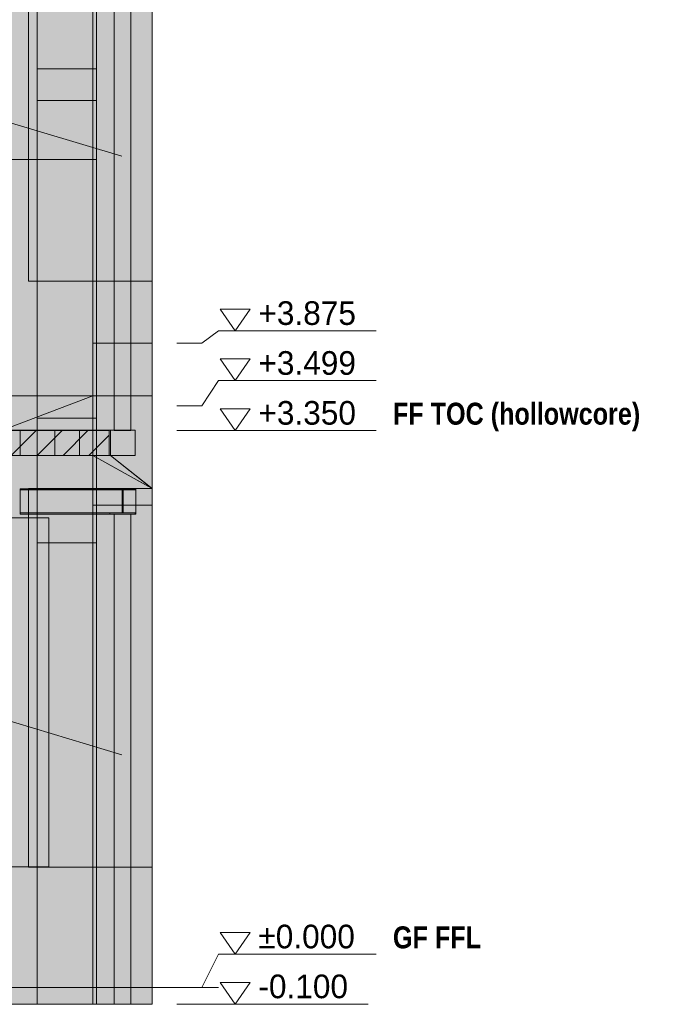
# Model space of a CAD drawing. Header units: millimetres. Extents: x -22841 to 4859, y -11012 to 16470.
# Tile 23 of 29: x -762 to 3171, y -102 to 5821. Entities that reach past the tile are written whole.
import ezdxf

# ---------------------------------------------------------------- set-up
doc = ezdxf.new("R2010")
doc.units = ezdxf.units.MM
doc.linetypes.add('DASHED', pattern=[1.524, 1.27, -0.254])
for name, color, linetype in [('FILL-EPS', 7, 'Continuous'), ('FILL-INK', 7, 'Continuous'), ('FILL-LIGHT', 7, 'Continuous'), ('FILL-WHITE', 7, 'Continuous'), ('LINE-CORE', 7, 'Continuous'), ('LINE-INK', 7, 'Continuous'), ('LINE-STEEL-DASH', 7, 'DASHED'), ('LINE-STEEL_GREY', 7, 'Continuous'), ('TEXT-INK', 7, 'Continuous'), ('TEXT-STEEL', 7, 'Continuous')]:
    doc.layers.add(name, color=color, linetype=linetype)
doc.styles.add('OpenSansCondensed-Bold', font='OpenSansCondensed-Bold.ttf')

msp = doc.modelspace()

# ---------------------------------------------------------------- hatches: boundary and pattern name
at = {"layer": 'FILL-EPS', "true_color": 0xccffff}
h = msp.add_hatch(color=7, dxfattribs=at)
h.dxf.hatch_style = 1
h.paths.add_polyline_path([(-285.3, 3198.7), (-124.5, 3198.7), (-67, 3198.7), (-67, 3254.7), (-67, 3351.3), (-227.8, 3351.3), (-285.3, 3351.3), (-321, 3351.3), (-321, 3427), (-321, 3557.6), (-321, 3700.1), (-321, 3875), (-68.8, 3875), (34.6, 3875), (34.6, 3803.3), (34.6, 3557.6), (34.6, 3262.3), (34.6, 2900), (-217.7, 2900), (-321, 2900), (-321, 2967.5), (-321, 3198.7)])
at = {"layer": 'FILL-INK', "true_color": 0x1a1a1f}
h = msp.add_hatch(color=250, dxfattribs=at)
h.dxf.hatch_style = 1
h.paths.add_polyline_path([(-147.8, 5000), (-292.8, 5003.8), (-271, 5076.6)])
h = msp.add_hatch(color=250, dxfattribs=at)
h.dxf.hatch_style = 1
h.paths.add_polyline_path([(-147.8, 1400), (-292.8, 1403.8), (-271, 1476.6)])
at = {"layer": 'FILL-LIGHT', "true_color": 0xcccccf}
h = msp.add_hatch(color=254, dxfattribs=at)
h.dxf.hatch_style = 1
h.paths.add_polyline_path([(-223.7, 3350), (-223.7, 3292.7), (-223.7, 3200), (-963.2, 3200), (-1420.7, 3200), (-1420.7, 3257.3), (-1420.7, 3350), (-681.2, 3350)])
at = {"layer": 'FILL-WHITE', "true_color": 0xffffff}
h = msp.add_hatch(color=7, dxfattribs=at)
h.dxf.hatch_style = 1
h.paths.add_polyline_path([(-321.1, 7275), (-321, 7273.6), (34.6, 7273.6), (34.6, 3557.6), (-321, 3557.6), (-321.3, 3557.6), (-321.3, 7273.4), (-321.3, 7273.4), (-321.3, 7273.4), (-321.3, 7275)])
h = msp.add_hatch(color=7, dxfattribs=at)
h.dxf.hatch_style = 1
h.paths.add_polyline_path([(-321, 7273.6), (34.6, 7273.6), (34.6, 3557.6), (-321, 3557.6)])
h = msp.add_hatch(color=7, dxfattribs=at)
h.dxf.hatch_style = 1
h.paths.add_polyline_path([(-1652.9, 6917.5), (-321.3, 6917.5), (-321.3, 3557.6), (-1652.9, 3557.6)])
h = msp.add_hatch(color=7, dxfattribs=at)
h.dxf.hatch_style = 1
h.paths.add_polyline_path([(-321.3, 6917.5), (-321.3, 3557.6), (-1652.9, 3557.6), (-1652.9, 6917.5)])
h = msp.add_hatch(color=7, dxfattribs=at)
h.dxf.hatch_style = 1
h.paths.add_polyline_path([(-656, 6898.3), (-300.4, 6898.3), (-300.4, 5335.5), (-656, 5335.5)])
h = msp.add_hatch(color=7, dxfattribs=at)
h.dxf.hatch_style = 1
h.paths.add_polyline_path([(-656, 6898.3), (-300.4, 6898.3), (-300.4, 5335.1), (-656, 5335.1)])
h = msp.add_hatch(color=7, dxfattribs=at)
h.dxf.hatch_style = 1
h.paths.add_polyline_path([(-321.3, 6917.8), (34.6, 6917.8), (34.6, 3557.6), (-321.3, 3557.6)])
h = msp.add_hatch(color=7, dxfattribs=at)
h.dxf.hatch_style = 1
h.paths.add_polyline_path([(-865.4, 6425), (-321.3, 6425), (-321.3, 6076.3), (-708, 6076.3), (-708, 4248.7), (-321.3, 4248.7), (-321.3, 3557.6), (-865.4, 3557.6)])
h = msp.add_hatch(color=7, dxfattribs=at)
h.dxf.hatch_style = 1
h.paths.add_polyline_path([(-321.3, 6425), (-321.3, 6076.3), (-708, 6076.3), (-708, 4248.7), (-321.3, 4248.7), (-321.3, 3557.6), (-865.4, 3557.6), (-865.4, 6425)])
h = msp.add_hatch(color=7, dxfattribs=at)
h.dxf.hatch_style = 1
h.paths.add_polyline_path([(-865.4, 6425), (-321.3, 6425), (-321.3, 6076.3), (-708, 6076.3), (-708, 4248.7), (-321.3, 4248.7), (-321.3, 3557.6), (-865.4, 3557.6)])
h = msp.add_hatch(color=7, dxfattribs=at)
h.dxf.hatch_style = 1
h.paths.add_polyline_path([(-321.3, 6425), (-321.3, 6076.3), (-708, 6076.3), (-708, 4248.7), (-321.3, 4248.7), (-321.3, 3557.6), (-865.4, 3557.6), (-865.4, 6425)])
h = msp.add_hatch(color=7, dxfattribs=at)
h.dxf.hatch_style = 1
h.paths.add_polyline_path([(34.6, 6125), (34.6, 3875), (-321, 3875), (-321, 6125)])
h = msp.add_hatch(color=7, dxfattribs=at)
h.dxf.hatch_style = 1
h.paths.add_polyline_path([(-193, 5923), (-93, 5923), (-93, 3350), (-193, 3350)])
h = msp.add_hatch(color=7, dxfattribs=at)
h.dxf.hatch_style = 1
h.paths.add_polyline_path([(-93, 5923), (-93, 3350), (-193, 3350), (-193, 5923)])
h = msp.add_hatch(color=7, dxfattribs=at)
h.dxf.hatch_style = 1
h.paths.add_polyline_path([(-193, 5923), (-93, 5923), (-93, 3350), (-193, 3350)])
h = msp.add_hatch(color=7, dxfattribs=at)
h.dxf.hatch_style = 1
h.paths.add_polyline_path([(-93, 5923), (-93, 3350), (-193, 3350), (-193, 5923)])
h = msp.add_hatch(color=7, dxfattribs=at)
h.dxf.hatch_style = 1
h.paths.add_polyline_path([(-300.4, 5525), (-300.4, 3425), (-656, 3425), (-656, 5525)])
h = msp.add_hatch(color=7, dxfattribs=at)
h.dxf.hatch_style = 1
h.paths.add_polyline_path([(-656, 5525), (-300.4, 5525), (-300.4, 3425), (-656, 3425)])
h = msp.add_hatch(color=7, dxfattribs=at)
h.dxf.hatch_style = 1
h.paths.add_polyline_path([(-656.2, 5336.9), (-656, 5335.5), (-300.4, 5335.5), (-300.4, -100), (-300.4, -100.4), (-300.4, -100), (-656, -100), (-656, -100.4), (-656, -100), (-656.3, -100), (-656.3, 3198.7), (-656.3, 3198.7), (-656.3, 3198.7), (-549.6, 3198.7), (-549.6, 3351.3), (-656, 3351.3), (-656, 3351.3), (-656, 3351.3), (-656.3, 3351.3), (-656.3, 5335.3), (-656.3, 5335.3), (-656.3, 5335.3), (-656.3, 5336.9)])
h = msp.add_hatch(color=7, dxfattribs=at)
h.dxf.hatch_style = 1
h.paths.add_polyline_path([(-656, 5335.3), (-656, 5335.5), (-300.4, 5335.5), (-300.4, 4979.7), (-656.3, 4979.7), (-656.3, 5335.3)])
h = msp.add_hatch(color=7, dxfattribs=at)
h.dxf.hatch_style = 1
h.paths.add_polyline_path([(-656, 5334.8), (-656, 5335.1), (-300.4, 5335.1), (-300.4, -100), (-656, -100), (-656.1, -101.6), (-656.1, -101.6), (-656.1, -101.6), (-656.3, -101.6), (-656.3, 3198.7), (-656, 3198.7), (-549.6, 3198.7), (-549.6, 3351.3), (-656.3, 3351.3), (-656.3, 5334.8)])
h = msp.add_hatch(color=7, dxfattribs=at)
h.dxf.hatch_style = 1
h.paths.add_polyline_path([(-656, 5335.1), (-300.4, 5335.1), (-300.4, 4979.2), (-300.3, 4979.1), (-300.4, 4979.2), (-656.3, 4979.2), (-656.3, 5335.1)])
h = msp.add_hatch(color=7, dxfattribs=at)
h.dxf.hatch_style = 1
h.paths.add_polyline_path([(-300.4, 5335.5), (-300.4, 5336), (-300.4, 5335.5), (-300.4, -100), (-656, -100), (-656, 3198.7), (-402, 3198.7), (-402, 3351.3), (-656, 3351.3), (-656, 5335.5)])
h = msp.add_hatch(color=7, dxfattribs=at)
h.dxf.hatch_style = 1
h.paths.add_polyline_path([(-300.4, 5335.1), (-300.4, -100), (-300.3, -101.6), (-300.3, -101.6), (-300.4, -100), (-656, -100), (-656, 3198.7), (-549.6, 3198.7), (-549.6, 3351.3), (-656, 3351.3), (-656, 5335.1)])
h = msp.add_hatch(color=7, dxfattribs=at)
h.dxf.hatch_style = 1
h.paths.add_polyline_path([(-300.3, 5337.1), (-300.4, 5336), (-300.4, 5336)])
h = msp.add_hatch(color=7, dxfattribs=at)
h.dxf.hatch_style = 1
h.paths.add_polyline_path([(-300.3, 5336.7), (-300.3, 5336.7), (-300.2, 5336.6), (-300.4, 5335.1)])
h = msp.add_hatch(color=7, dxfattribs=at)
h.dxf.hatch_style = 1
h.paths.add_polyline_path([(-865.4, 4979.2), (-656.3, 4979.2), (-656.3, 3351.3), (-656.3, 3349.7), (-656.3, 3349.7), (-656.3, 3198.7), (-656.3, 3198.5), (-656.3, -100), (-656.3, -100), (-865.4, -100), (-865.4, 3198.7), (-757.9, 3198.7), (-757.9, 3351.3), (-865.4, 3351.3), (-865.4, 4979.2), (-865.6, 4980.8), (-865.5, 4980.8)])
h = msp.add_hatch(color=7, dxfattribs=at)
h.dxf.hatch_style = 1
h.paths.add_polyline_path([(-865.4, 4979.2), (-656.3, 4979.2), (-656.3, -100), (-865.4, -100)])
h = msp.add_hatch(color=7, dxfattribs=at)
h.dxf.hatch_style = 1
h.paths.add_polyline_path([(-864.5, -101.6), (-864.4, -100.4), (-864.4, -100), (-864.4, 3351.3), (-864.4, 4979.2), (-656.3, 4979.2), (-656.3, 4980.8), (-656.3, 3351.3), (-656.3, 3351.3), (-656.3, 3200.3), (-656.3, 3200.3), (-656.3, 3198.7), (-656.3, -100), (-864.4, -100), (-864.5, -101.6), (-864.5, -101.6)])
h = msp.add_hatch(color=7, dxfattribs=at)
h.dxf.hatch_style = 1
h.paths.add_polyline_path([(-656.3, 4979.2), (-656.3, -100), (-864.4, -100), (-864.4, 4979.2)])
h = msp.add_hatch(color=7, dxfattribs=at)
h.dxf.hatch_style = 1
h.paths.add_polyline_path([(-656.3, -100), (-656.3, 4979.7), (-300.4, 4979.7), (-300.4, -100)])
h = msp.add_hatch(color=7, dxfattribs=at)
h.dxf.hatch_style = 1
h.paths.add_polyline_path([(-656.3, 4979.3), (-656.3, 4979.7), (-656.3, 4979.7)])
h = msp.add_hatch(color=7, dxfattribs=at)
h.dxf.hatch_style = 1
h.paths.add_polyline_path([(-300.4, 4979.2), (-300.4, -100), (-656.3, -100), (-656.3, 4979.2)])
h = msp.add_hatch(color=7, dxfattribs=at)
h.dxf.hatch_style = 1
h.paths.add_polyline_path([(-321, 4248.7), (34.6, 4248.7), (34.6, 3557.6), (-321, 3557.6), (-321.3, 3557.6), (-321.3, 4248.7), (-321.3, 4248.7), (-321.3, 4248.7), (-321.3, 4249.2)])
h = msp.add_hatch(color=7, dxfattribs=at)
h.dxf.hatch_style = 1
h.paths.add_polyline_path([(-321.3, 4248.7), (34.6, 4248.7), (34.6, 3557.6), (-321.3, 3557.6)])
h = msp.add_hatch(color=7, dxfattribs=at)
h.dxf.hatch_style = 1
h.paths.add_polyline_path([(-321.3, 3557.6), (-321.3, 3557.6), (-321.3, 4248.7), (-321, 4248.7), (34.6, 4248.7), (34.6, 3557.6), (-321, 3557.6), (-321.3, 3557.1)])
h = msp.add_hatch(color=7, dxfattribs=at)
h.dxf.hatch_style = 1
h.paths.add_polyline_path([(34.6, 4248.7), (34.6, 3557.6), (-321.3, 3557.6), (-321.3, 4248.7)])
h = msp.add_hatch(color=7, dxfattribs=at)
h.dxf.hatch_style = 1
h.paths.add_polyline_path([(-321, 4248.7), (34.6, 4248.7), (34.6, 3557.6), (-321, 3557.6)])
h = msp.add_hatch(color=7, dxfattribs=at)
h.dxf.hatch_style = 1
h.paths.add_polyline_path([(34.6, 4248.7), (34.6, 3557.6), (-321, 3557.6), (-321, 4248.7)])
h = msp.add_hatch(color=7, dxfattribs=at)
h.dxf.hatch_style = 1
h.paths.add_polyline_path([(-1653.4, 3557.7), (-1652.9, 3557.6), (-321.3, 3557.6), (-321.3, 3351.3), (-1652.9, 3351.3), (-1652.9, 3557.6), (-1654.5, 3557.8)])
h = msp.add_hatch(color=7, dxfattribs=at)
h.dxf.hatch_style = 1
h.paths.add_polyline_path([(-321.3, 3557.6), (-321.3, -100), (-1652.9, -100), (-1652.9, 3557.6)])
h.paths.add_polyline_path([(-585.5, 725), (-585.5, 2825.5), (-1271, 2825.5), (-1271, 725)], flags=0)
h = msp.add_hatch(color=7, dxfattribs=at)
h.dxf.hatch_style = 1
h.paths.add_polyline_path([(-865.4, 3557.6), (-321.3, 3557.6), (-321.3, 3351.3), (-865.4, 3351.3), (-865.4, 3557.6), (-866, 3557.8)])
h = msp.add_hatch(color=7, dxfattribs=at)
h.dxf.hatch_style = 1
h.paths.add_polyline_path([(-865.4, 3557.6), (-321.3, 3557.6), (-321.3, 3001.3), (-708, 3001.3), (-708, 723.7), (-321.3, 723.7), (-321.3, -100), (-865.4, -100)])
h = msp.add_hatch(color=7, dxfattribs=at)
h.dxf.hatch_style = 1
h.paths.add_polyline_path([(-321.3, 3557.6), (-321.3, 3351.3), (-865.4, 3351.3)])
h = msp.add_hatch(color=7, dxfattribs=at)
h.dxf.hatch_style = 1
h.paths.add_polyline_path([(-865.4, 3351.3), (-865.4, 3557.6), (-321.3, 3557.6)])
h = msp.add_hatch(color=7, dxfattribs=at)
h.dxf.hatch_style = 1
h.paths.add_polyline_path([(-321.3, 3557.6), (-321.3, 3001.3), (-708, 3001.3), (-708, 723.7), (-321.3, 723.7), (-321.3, -100), (-865.4, -100), (-865.4, 3557.6)])
h = msp.add_hatch(color=7, dxfattribs=at)
h.dxf.hatch_style = 1
h.paths.add_polyline_path([(-321.3, 3557.6), (34.6, 3557.6), (34.6, 3001.3), (-321.3, 3001.3)])
h = msp.add_hatch(color=7, dxfattribs=at)
h.dxf.hatch_style = 1
h.paths.add_polyline_path([(-214.7, 3198.7), (-214.7, 3351.3), (-321, 3351.3), (-321.3, 3351.3), (-321.3, 3557.6), (34.6, 3557.6), (34.6, 3001.3), (-321, 3001.3), (-321, 3000.9), (-321, 3001.3), (-321.3, 3001.3), (-321.3, 3198.7)])
h = msp.add_hatch(color=7, dxfattribs=at)
h.dxf.hatch_style = 1
h.paths.add_polyline_path([(-321.3, 3001.3), (-321.3, 3198.7), (-321, 3198.7), (-214.7, 3198.7), (-214.7, 3351.3), (-321.3, 3351.3), (-321.3, 3557.6), (-321, 3557.6), (34.6, 3557.6), (34.6, 3001.3), (-321, 3001.3)])
h = msp.add_hatch(color=7, dxfattribs=at)
h.dxf.hatch_style = 1
h.paths.add_polyline_path([(-321.3, 3557.6), (34.6, 3557.6), (34.6, 3001.3), (-321.3, 3001.3)])
h = msp.add_hatch(color=7, dxfattribs=at)
h.dxf.hatch_style = 1
h.paths.add_polyline_path([(-321.3, -100), (-321.3, 3557.6), (34.6, 3557.6), (34.6, -100), (-321.3, -100)])
h = msp.add_hatch(color=7, dxfattribs=at)
h.dxf.hatch_style = 1
h.paths.add_polyline_path([(34.6, 3557.6), (34.6, -100), (34.6, -100), (34.6, -100), (-321, -100), (-321, -100.4), (-321, -100), (-321.3, -100), (-321.3, 3198.7), (-321.3, 3198.7), (-223.7, 3198.7), (-223.7, 3351.3), (-321, 3351.3), (-321.3, 3351.3), (-321.3, 3557.6)])
h = msp.add_hatch(color=7, dxfattribs=at)
h.dxf.hatch_style = 1
h.paths.add_polyline_path([(-321, 3198.7), (-67, 3198.7), (-67, 3351.3), (-321, 3351.3), (-321, 3557.6), (34.6, 3557.6), (34.6, 3001.3), (-321, 3001.3)])
h = msp.add_hatch(color=7, dxfattribs=at)
h.dxf.hatch_style = 1
h.paths.add_polyline_path([(34.6, 3557.6), (34.6, 3001.3), (-321, 3001.3), (-321, 3198.7), (32, 3002.7), (32.3, 3003.1), (-214.7, 3198.7), (-214.7, 3351.3), (-321, 3351.3), (-321, 3557.6)])
h = msp.add_hatch(color=7, dxfattribs=at)
h.dxf.hatch_style = 1
h.paths.add_polyline_path([(34.6, 3557.6), (34.6, -100), (-321, -100), (-321, 3198.7), (-67, 3198.7), (-67, 3351.3), (-321, 3351.3), (-321, 3557.6)])
h = msp.add_hatch(color=7, dxfattribs=at)
h.dxf.hatch_style = 1
h.paths.add_polyline_path([(-321.3, 3351.3), (-321.3, 3198.7), (-1652.9, 3198.7), (-1652.9, 3351.3)])
h = msp.add_hatch(color=7, dxfattribs=at)
h.dxf.hatch_style = 1
h.paths.add_polyline_path([(-865.4, 3351.3), (-757.9, 3351.3), (-757.9, 3198.7), (-865.4, 3198.7)])
h = msp.add_hatch(color=7, dxfattribs=at)
h.dxf.hatch_style = 1
h.paths.add_polyline_path([(-321.3, 3351.3), (-321.3, 3351.3), (-321.3, 3198.7), (-865.4, 3198.7), (-865.4, 3351.3)])
h = msp.add_hatch(color=7, dxfattribs=at)
h.dxf.hatch_style = 1
h.paths.add_polyline_path([(-865.4, 3351.3), (-321.3, 3351.3), (-321.3, 3198.7), (-321.3, 3198.7), (-865.4, 3198.7)])
h = msp.add_hatch(color=7, dxfattribs=at)
h.dxf.hatch_style = 1
h.paths.add_polyline_path([(-864.4, 3351.3), (-757.9, 3351.3), (-757.9, 3198.7), (-864.4, 3198.7)])
h = msp.add_hatch(color=7, dxfattribs=at)
h.dxf.hatch_style = 1
h.paths.add_polyline_path([(-656.3, 3351.3), (-549.6, 3351.3), (-549.6, 3198.7), (-656.3, 3198.7)])
h = msp.add_hatch(color=7, dxfattribs=at)
h.dxf.hatch_style = 1
h.paths.add_polyline_path([(-656.3, 3351.3), (-656.3, 3198.7), (-656.3, 3198.7), (-656.3, 3198.7), (-656.3, 3198.7), (-656.3, 3351.3), (-656.3, 3351.3), (-656.3, 3351.3)])
h = msp.add_hatch(color=7, dxfattribs=at)
h.dxf.hatch_style = 1
h.paths.add_polyline_path([(-656.3, 3351.3), (-549.6, 3351.3), (-549.6, 3198.7), (-656.3, 3198.7)])
h = msp.add_hatch(color=7, dxfattribs=at)
h.dxf.hatch_style = 1
h.paths.add_polyline_path([(-656.3, 3351.3), (-656.3, 3351.3), (-656.3, 3198.7), (-656.3, 3198.7)])
h = msp.add_hatch(color=7, dxfattribs=at)
h.dxf.hatch_style = 1
h.paths.add_polyline_path([(-214.7, 3351.3), (-214.7, 3198.7), (-321.3, 3198.7), (-321.3, 3351.3)])
h = msp.add_hatch(color=7, dxfattribs=at)
h.dxf.hatch_style = 1
h.paths.add_polyline_path([(-321.3, 3351.3), (-214.7, 3351.3), (-214.7, 3198.7), (-321.3, 3198.7)])
h = msp.add_hatch(color=7, dxfattribs=at)
h.dxf.hatch_style = 1
h.paths.add_polyline_path([(-223.7, 3351.3), (-223.7, 3198.7), (-321.3, 3198.7), (-321.3, 3351.3)])
h = msp.add_hatch(color=7, dxfattribs=at)
h.dxf.hatch_style = 1
h.paths.add_polyline_path([(-321.3, 3198.7), (-321.3, 3198.7), (-321.3, -100), (-321.3, -101.6), (-321.3, -100), (-1652.9, -100), (-1652.9, 3198.7)])
h.paths.add_polyline_path([(-1271, 725), (-585.5, 725), (-585.5, 2825.5), (-1271, 2825.5)], flags=0)
h = msp.add_hatch(color=7, dxfattribs=at)
h.dxf.hatch_style = 1
h.paths.add_polyline_path([(-865.4, 3198.7), (-321.3, 3198.7), (-321.3, 3198.7), (-321.3, 3001.3), (-321.3, 3001.3), (-321.3, 3001.3), (-708, 3001.3), (-708, 723.7), (-321.3, 723.7), (-321.3, -100), (-865.4, -100)])
h = msp.add_hatch(color=7, dxfattribs=at)
h.dxf.hatch_style = 1
h.paths.add_polyline_path([(-865.4, 3198.7), (-321.3, 3198.7), (-321.3, 3001.3), (-708, 3001.3), (-708, 723.7), (-321.3, 723.7), (-321.3, -100), (-865.4, -100)])
h = msp.add_hatch(color=7, dxfattribs=at)
h.dxf.hatch_style = 1
h.paths.add_polyline_path([(-214.7, 3198.7), (34.6, 3001.3), (-321, 3198.7)])
h = msp.add_hatch(color=7, dxfattribs=at)
h.dxf.hatch_style = 1
h.paths.add_polyline_path([(-63, 3000), (-63, 2993.2), (-759, 2993.2), (-759, 3000)])
h = msp.add_hatch(color=7, dxfattribs=at)
h.dxf.hatch_style = 1
h.paths.add_polyline_path([(-759, 3000), (-63, 3000), (-63, 2993.2), (-759, 2993.2)])
h = msp.add_hatch(color=7, dxfattribs=at)
h.dxf.hatch_style = 1
h.paths.add_polyline_path([(-63, 3000), (-63, 2993.2), (-759, 2993.2), (-759, 3000)])
h = msp.add_hatch(color=7, dxfattribs=at)
h.dxf.hatch_style = 1
h.paths.add_polyline_path([(-759, 3000), (-63, 3000), (-63, 2993.2), (-759, 2993.2)])
h = msp.add_hatch(color=7, dxfattribs=at)
h.dxf.hatch_style = 1
h.paths.add_polyline_path([(-759, 2993.2), (-63, 2993.2), (-63, 2854.4), (-759, 2854.4), (-759, 2993.2)])
h = msp.add_hatch(color=7, dxfattribs=at)
h.dxf.hatch_style = 1
h.paths.add_polyline_path([(-759, 2854.4), (-759, 2993.2), (-63, 2993.2), (-63, 2854.4), (-759, 2854.4)])
h = msp.add_hatch(color=7, dxfattribs=at)
h.dxf.hatch_style = 1
h.paths.add_polyline_path([(-759, 2993.2), (-63, 2993.2), (-63, 2854.4), (-759, 2854.4), (-759, 2993.2)])
h = msp.add_hatch(color=7, dxfattribs=at)
h.dxf.hatch_style = 1
h.paths.add_polyline_path([(-759, 2854.4), (-759, 2993.2), (-63, 2993.2), (-63, 2854.4), (-759, 2854.4)])
h = msp.add_hatch(color=7, dxfattribs=at)
h.dxf.hatch_style = 1
h.paths.add_polyline_path([(-220.7, 3000.1), (-220.7, 3000.1), (-219.5, 3000), (-219.1, 3000), (-66.9, 3000), (-66.9, 2993.2), (-140.1, 2993.2), (-140.1, 2981), (-140.1, 2854.4), (-66.9, 2854.4), (-66.9, 2847.6), (-219.1, 2847.6), (-219.1, 2854.4), (-145.9, 2854.4), (-145.9, 2866.6), (-145.9, 2993.2), (-219.1, 2993.2), (-219.1, 3000), (-220.7, 3000.1)])
h = msp.add_hatch(color=7, dxfattribs=at)
h.dxf.hatch_style = 1
h.paths.add_polyline_path([(-219.1, 2854.4), (-145.9, 2854.4), (-145.9, 2981), (-145.9, 2993.2), (-219.1, 2993.2), (-219.1, 3000), (-220.7, 3000.1), (-219.5, 3000), (-219.1, 3000), (-66.9, 3000), (-66.9, 2993.2), (-140.1, 2993.2), (-140.1, 2866.6), (-140.1, 2854.4), (-66.9, 2854.4), (-66.9, 2847.6), (-219.1, 2847.6)])
h = msp.add_hatch(color=7, dxfattribs=at)
h.dxf.hatch_style = 1
h.paths.add_polyline_path([(-140.1, 2981), (-140.1, 2866.6), (-145.9, 2866.6), (-145.9, 2981)])
h = msp.add_hatch(color=7, dxfattribs=at)
h.dxf.hatch_style = 1
h.paths.add_polyline_path([(-145.9, 2981), (-140.1, 2981), (-140.1, 2866.6), (-145.9, 2866.6)])
h = msp.add_hatch(color=7, dxfattribs=at)
h.dxf.hatch_style = 1
h.paths.add_polyline_path([(-63, 2854.4), (-63, 2847.6), (-759, 2847.6), (-759, 2854.4)])
h = msp.add_hatch(color=7, dxfattribs=at)
h.dxf.hatch_style = 1
h.paths.add_polyline_path([(-759, 2854.4), (-63, 2854.4), (-63, 2847.6), (-759, 2847.6)])
h = msp.add_hatch(color=7, dxfattribs=at)
h.dxf.hatch_style = 1
h.paths.add_polyline_path([(-63, 2854.4), (-63, 2847.6), (-759, 2847.6), (-759, 2854.4)])
h = msp.add_hatch(color=7, dxfattribs=at)
h.dxf.hatch_style = 1
h.paths.add_polyline_path([(-759, 2854.4), (-63, 2854.4), (-63, 2847.6), (-759, 2847.6)])
h = msp.add_hatch(color=7, dxfattribs=at)
h.dxf.hatch_style = 1
h.paths.add_polyline_path([(34.6, 2900), (34.6, -100), (-321, -100), (-321, 2900)])
h = msp.add_hatch(color=7, dxfattribs=at)
h.dxf.hatch_style = 1
h.paths.add_polyline_path([(-220.7, 2847.5), (-219.1, 2847.6), (-220.7, 2847.5), (-220.7, 2847.5)])
h = msp.add_hatch(color=7, dxfattribs=at)
h.dxf.hatch_style = 1
h.paths.add_polyline_path([(-193, -100), (-193, 2847.6), (-93, 2847.6), (-93, -100), (-193, -100)])
h = msp.add_hatch(color=7, dxfattribs=at)
h.dxf.hatch_style = 1
h.paths.add_polyline_path([(-193, 2847.6), (-93, 2847.6), (-93, -100), (-193, -100), (-193, 2847.6)])
h = msp.add_hatch(color=7, dxfattribs=at)
h.dxf.hatch_style = 1
h.paths.add_polyline_path([(-193, -100), (-193, 2847.6), (-93, 2847.6), (-93, -100), (-193, -100)])
h = msp.add_hatch(color=7, dxfattribs=at)
h.dxf.hatch_style = 1
h.paths.add_polyline_path([(-193, 2847.6), (-93, 2847.6), (-93, -100), (-193, -100), (-193, 2847.6)])
h = msp.add_hatch(color=7, dxfattribs=at)
h.dxf.hatch_style = 1
h.paths.add_polyline_path([(-656, 2675), (-300.4, 2675), (-300.4, -100), (-656, -100), (-656, 2675)])
h = msp.add_hatch(color=7, dxfattribs=at)
h.dxf.hatch_style = 1
h.paths.add_polyline_path([(-656, -100), (-656, 2675), (-300.4, 2675), (-300.4, -100)])
h = msp.add_hatch(color=7, dxfattribs=at)
h.dxf.hatch_style = 1
h.paths.add_polyline_path([(-321, 723.7), (34.6, 723.7), (34.6, -100), (-321, -100), (-321.3, -100), (-321.3, 723.7), (-321.3, 723.7), (-321.3, 723.7), (-321.3, 724.3)])
h = msp.add_hatch(color=7, dxfattribs=at)
h.dxf.hatch_style = 1
h.paths.add_polyline_path([(-321.3, 723.7), (34.6, 723.7), (34.6, -100), (-321.3, -100)])
h = msp.add_hatch(color=7, dxfattribs=at)
h.dxf.hatch_style = 1
h.paths.add_polyline_path([(-321.3, 723.7), (-321, 723.7), (34.6, 723.7), (34.6, -100), (-321, -100), (-321.3, -100.6)])
h = msp.add_hatch(color=7, dxfattribs=at)
h.dxf.hatch_style = 1
h.paths.add_polyline_path([(34.6, 723.7), (34.6, -100), (-321.3, -100), (-321.3, 723.7)])
h = msp.add_hatch(color=7, dxfattribs=at)
h.dxf.hatch_style = 1
h.paths.add_polyline_path([(-321, -100), (-321, 723.7), (34.6, 723.7), (34.6, -100)])
h = msp.add_hatch(color=7, dxfattribs=at)
h.dxf.hatch_style = 1
h.paths.add_polyline_path([(34.6, 723.7), (34.6, -100), (-321, -100), (-321, 723.7)])

# ---------------------------------------------------------------- linework, layer by layer
at = {"layer": 'LINE-CORE', "lineweight": 5}
for points in [[(-321.1, 7275), (-321, 7273.6), (34.6, 7273.6), (34.6, 3557.6), (-321, 3557.6), (-321.3, 3557.6), (-321.3, 7273.4), (-321.3, 7273.4), (-321.3, 7273.4), (-321.3, 7275)], [(-321, 7273.6), (34.6, 7273.6), (34.6, 7273.6), (34.6, 7273.6), (34.6, 3557.6), (-321, 3557.6)], [(-1652.9, 6917.5), (-321.3, 6917.5), (-321.3, 3557.6), (-1652.9, 3557.6)], [(-321.3, 6917.5), (-321.3, 3557.6), (-1652.9, 3557.6), (-1652.9, 6917.5)], [(-656, 6898.3), (-300.4, 6898.3), (-300.4, 5335.5), (-656, 5335.5)], [(-656, 6898.3), (-300.4, 6898.3), (-300.4, 5335.1), (-656, 5335.1)], [(-321.3, 6917.8), (34.6, 6917.8), (34.6, 3557.6), (-321.3, 3557.6)], [(-865.4, 6425), (-321.3, 6425), (-321.3, 6425), (-321.3, 6425), (-321.3, 6425), (-321.3, 6076.3), (-708, 6076.3), (-708, 4248.7), (-321.3, 4248.7), (-321.3, 3557.6), (-865.4, 3557.6)], [(-321.3, 6425), (-321.3, 6076.3), (-708, 6076.3), (-708, 4248.7), (-321.3, 4248.7), (-321.3, 3557.6), (-865.4, 3557.6), (-865.4, 6425)], [(-865.4, 6425), (-321.3, 6425), (-321.3, 6425), (-321.3, 6425), (-321.3, 6425), (-321.3, 6076.3), (-708, 6076.3), (-708, 4248.7), (-321.3, 4248.7), (-321.3, 3557.6), (-865.4, 3557.6)], [(-321.3, 6425), (-321.3, 6076.3), (-708, 6076.3), (-708, 4248.7), (-321.3, 4248.7), (-321.3, 3557.6), (-865.4, 3557.6), (-865.4, 6425)], [(34.6, 6125), (34.6, 3875), (34.6, 3875), (-321, 3875), (-321, 6125)], [(-193, 5923), (-93, 5923), (-93, 3350), (-193, 3350)], [(-93, 5923), (-93, 3350), (-193, 3350), (-193, 5923)], [(-193, 5923), (-93, 5923), (-93, 3350), (-193, 3350)], [(-93, 5923), (-93, 3350), (-193, 3350), (-193, 5923)], [(-300.4, 5525), (-300.4, 3425), (-656, 3425), (-656, 5525)], [(-656, 5525), (-300.4, 5525), (-300.4, 5525), (-300.4, 3425), (-656, 3425)], [(-656.2, 5336.9), (-656, 5335.5), (-300.4, 5335.5), (-300.4, -100), (-300.4, -100), (-300.4, -100.4), (-300.4, -100), (-656, -100), (-656, -100.4), (-656, -100), (-656.3, -100), (-656.3, 3198.7), (-656.3, 3198.7), (-656.3, 3198.7), (-549.6, 3198.7), (-549.6, 3351.3), (-656, 3351.3), (-656, 3351.3), (-656, 3351.3), (-656.3, 3351.3), (-656.3, 5335.3), (-656.3, 5335.3), (-656.3, 5335.3), (-656.3, 5336.9)], [(-656, 5335.3), (-656, 5335.5), (-300.4, 5335.5), (-300.4, 5335.5), (-300.4, 4979.7), (-656.3, 4979.7), (-656.3, 5335.3)], [(-656, 5334.8), (-656, 5335.1), (-300.4, 5335.1), (-300.4, 5335.1), (-300.4, 5335.1), (-300.4, -100), (-656, -100), (-656.1, -101.6), (-656.1, -101.6), (-656.1, -101.6), (-656.3, -101.6), (-656.3, 3198.7), (-656, 3198.7), (-549.6, 3198.7), (-549.6, 3351.3), (-656.3, 3351.3), (-656.3, 5334.8)], [(-656, 5335.1), (-300.4, 5335.1), (-300.4, 4979.2), (-300.4, 4979.2), (-300.3, 4979.1), (-300.4, 4979.2), (-656.3, 4979.2), (-656.3, 5335.1), (-656, 5335.1)], [(-300.4, 5335.5), (-300.4, 5336), (-300.4, 5335.5), (-300.4, -100), (-656, -100), (-656, 3198.7), (-402, 3198.7), (-402, 3351.3), (-656, 3351.3), (-656, 5335.5)], [(-300.4, 5335.1), (-300.4, -100), (-300.4, -100), (-300.4, -100), (-300.3, -101.6), (-300.3, -101.6), (-300.4, -100), (-656, -100), (-656, 3198.7), (-549.6, 3198.7), (-549.6, 3351.3), (-656, 3351.3), (-656, 5335.1)], [(-300.3, 5337.1), (-300.4, 5336), (-300.4, 5336)], [(-300.3, 5336.7), (-300.3, 5336.7), (-300.2, 5336.6), (-300.4, 5335.1), (-300.4, 5335.1)], [(-865.4, 4979.2), (-656.3, 4979.2), (-656.3, 3351.3), (-656.3, 3349.7), (-656.3, 3349.7), (-656.3, 3198.7), (-656.3, 3198.7), (-656.3, 3198.5), (-656.3, -100), (-656.3, -100), (-656.3, -100), (-656.3, -100), (-865.4, -100), (-865.4, -100), (-865.4, -100), (-865.4, 3198.7), (-757.9, 3198.7), (-757.9, 3351.3), (-865.4, 3351.3), (-865.4, 4979.2), (-865.4, 4979.2), (-865.6, 4980.8), (-865.5, 4980.8)], [(-865.4, 4979.2), (-656.3, 4979.2), (-656.3, 4979.2), (-656.3, -100), (-865.4, -100)], [(-864.5, -101.6), (-864.4, -100.4), (-864.4, -100), (-864.4, 3351.3), (-864.4, 4979.2), (-864.4, 4979.2), (-864.4, 4979.2), (-656.3, 4979.2), (-656.3, 4980.8), (-656.3, 3351.3), (-656.3, 3351.3), (-656.3, 3200.3), (-656.3, 3200.3), (-656.3, 3198.7), (-656.3, 3198.7), (-656.3, 3198.7), (-656.3, -100), (-864.4, -100), (-864.5, -101.6), (-864.5, -101.6)], [(-656.3, 4979.2), (-656.3, -100), (-656.3, -100), (-864.4, -100), (-864.4, 4979.2), (-864.4, 4979.2)], [(-656.3, -100), (-656.3, 4979.7), (-300.4, 4979.7), (-300.4, -100), (-656.3, -100)], [(-656.3, 4979.3), (-656.3, 4979.7), (-656.3, 4979.7)], [(-300.4, 4979.2), (-300.4, -100), (-300.4, -100), (-300.4, -100), (-300.4, -100), (-656.3, -100), (-656.3, 4979.2)], [(-321, 4248.7), (34.6, 4248.7), (34.6, 3557.6), (34.6, 3557.6), (-321, 3557.6), (-321, 3557.6), (-321.3, 3557.6), (-321.3, 4248.7), (-321.3, 4248.7), (-321.3, 4248.7), (-321.3, 4249.2)], [(-321.3, 4248.7), (34.6, 4248.7), (34.6, 3557.6), (-321.3, 3557.6), (-321.3, 3557.6)], [(-321.3, 3557.6), (-321.3, 3557.6), (-321.3, 4248.7), (-321, 4248.7), (-321, 4248.7), (34.6, 4248.7), (34.6, 4248.7), (34.6, 3557.6), (-321, 3557.6), (-321.3, 3557.1)], [(34.6, 4248.7), (34.6, 3557.6), (34.6, 3557.6), (-321.3, 3557.6), (-321.3, 4248.7)], [(-321, 4248.7), (34.6, 4248.7), (34.6, 4248.7), (34.6, 3557.6), (-321, 3557.6)], [(34.6, 4248.7), (34.6, 3557.6), (34.6, 3557.6), (-321, 3557.6), (-321, 4248.7)], [(-1653.4, 3557.7), (-1652.9, 3557.6), (-321.3, 3557.6), (-321.3, 3351.3), (-1652.9, 3351.3), (-1652.9, 3557.6), (-1654.5, 3557.8), (-1654.5, 3557.8)], [(-321.3, 3557.6), (-321.3, -100), (-1652.9, -100), (-1652.9, 3557.6)], [(-865.4, 3557.6), (-321.3, 3557.6), (-321.3, 3351.3), (-321.3, 3351.3), (-321.3, 3351.3), (-321.3, 3351.3), (-865.4, 3351.3), (-865.4, 3557.6), (-866, 3557.8)], [(-865.4, 3557.6), (-865.4, 3557.6), (-865.4, 3557.6), (-321.3, 3557.6), (-321.3, 3001.3), (-708, 3001.3), (-708, 723.7), (-321.3, 723.7), (-321.3, -100), (-865.4, -100)], [(-321.3, 3557.6), (-321.3, 3351.3), (-865.4, 3351.3)], [(-865.4, 3351.3), (-865.4, 3557.6), (-321.3, 3557.6)], [(-321.3, 3557.6), (-321.3, 3001.3), (-708, 3001.3), (-708, 723.7), (-321.3, 723.7), (-321.3, -100), (-321.3, -100), (-865.4, -100), (-865.4, 3557.6)], [(-321.3, 3557.6), (34.6, 3557.6), (34.6, 3001.3), (-321.3, 3001.3)], [(-214.7, 3198.7), (-214.7, 3351.3), (-321, 3351.3), (-321.3, 3351.3), (-321.3, 3557.6), (34.6, 3557.6), (34.6, 3001.3), (-321, 3001.3), (-321, 3000.9), (-321, 3001.3), (-321.3, 3001.3), (-321.3, 3198.7)], [(-321.3, 3001.3), (-321.3, 3198.7), (-321, 3198.7), (-214.7, 3198.7), (-214.7, 3351.3), (-321.3, 3351.3), (-321.3, 3557.6), (-321, 3557.6), (34.6, 3557.6), (34.6, 3557.6), (34.6, 3557.6), (34.6, 3557.6), (34.6, 3001.3), (-321, 3001.3), (-321, 3001.3), (-321.3, 3001.3)], [(-321.3, 3557.6), (34.6, 3557.6), (34.6, 3001.3), (34.6, 3001.3), (-321.3, 3001.3), (-321.3, 3557.6)], [(-321.3, -100), (-321.3, -100), (-321.3, 3557.6), (34.6, 3557.6), (34.6, 3557.6), (34.6, -100), (-321.3, -100), (-321.3, -100)], [(34.6, 3557.6), (34.6, -100), (34.6, -100), (34.6, -100), (-321, -100), (-321, -100.4), (-321, -100), (-321.3, -100), (-321.3, 3198.7), (-321.3, 3198.7), (-223.7, 3198.7), (-223.7, 3351.3), (-321, 3351.3), (-321.3, 3351.3), (-321.3, 3557.6)], [(-321, 3198.7), (-67, 3198.7), (-67, 3351.3), (-321, 3351.3), (-321, 3557.6), (-321, 3557.6), (34.6, 3557.6), (34.6, 3557.6), (34.6, 3001.3), (34.6, 3001.3), (-321, 3001.3)], [(34.6, 3557.6), (34.6, 3001.3), (-321, 3001.3), (-321, 3198.7), (32, 3002.7), (32.3, 3003.1), (-214.7, 3198.7), (-214.7, 3351.3), (-321, 3351.3), (-321, 3557.6)], [(34.6, 3557.6), (34.6, -100), (-321, -100), (-321, 3198.7), (-67, 3198.7), (-67, 3351.3), (-321, 3351.3), (-321, 3557.6)], [(-321.3, 3351.3), (-321.3, 3198.7), (-1652.9, 3198.7), (-1652.9, 3351.3)], [(-865.4, 3351.3), (-757.9, 3351.3), (-757.9, 3198.7), (-757.9, 3198.7), (-865.4, 3198.7), (-865.4, 3351.3)], [(-321.3, 3351.3), (-321.3, 3351.3), (-321.3, 3198.7), (-865.4, 3198.7), (-865.4, 3351.3)], [(-865.4, 3351.3), (-321.3, 3351.3), (-321.3, 3198.7), (-321.3, 3198.7), (-865.4, 3198.7)], [(-864.4, 3351.3), (-757.9, 3351.3), (-757.9, 3198.7), (-864.4, 3198.7)], [(-656.3, 3351.3), (-549.6, 3351.3), (-549.6, 3198.7), (-549.6, 3198.7), (-656.3, 3198.7), (-656.3, 3351.3)], [(-656.3, 3351.3), (-656.3, 3198.7), (-656.3, 3198.7), (-656.3, 3198.7), (-656.3, 3198.7), (-656.3, 3351.3), (-656.3, 3351.3), (-656.3, 3351.3)], [(-656.3, 3351.3), (-549.6, 3351.3), (-549.6, 3351.3), (-549.6, 3198.7), (-656.3, 3198.7), (-656.3, 3198.7)], [(-656.3, 3351.3), (-656.3, 3351.3), (-656.3, 3198.7), (-656.3, 3198.7)], [(-214.7, 3351.3), (-214.7, 3198.7), (-321.3, 3198.7), (-321.3, 3351.3)], [(-321.3, 3351.3), (-214.7, 3351.3), (-214.7, 3198.7), (-321.3, 3198.7)], [(-223.7, 3351.3), (-223.7, 3198.7), (-321.3, 3198.7), (-321.3, 3351.3)], [(-321.3, 3198.7), (-321.3, 3198.7), (-321.3, -100), (-321.3, -100), (-321.3, -101.6), (-321.3, -100), (-1652.9, -100), (-1652.9, -100), (-1652.9, -100), (-1652.9, -100), (-1652.9, -100), (-1652.9, 3198.7), (-1652.9, 3198.7)], [(-865.4, 3198.7), (-321.3, 3198.7), (-321.3, 3198.7), (-321.3, 3198.7), (-321.3, 3001.3), (-321.3, 3001.3), (-321.3, 3001.3), (-708, 3001.3), (-708, 723.7), (-321.3, 723.7), (-321.3, -100), (-321.3, -100), (-865.4, -100)], [(-865.4, 3198.7), (-321.3, 3198.7), (-321.3, 3001.3), (-708, 3001.3), (-708, 723.7), (-321.3, 723.7), (-321.3, -100), (-865.4, -100)], [(-214.7, 3198.7), (34.6, 3001.3), (-321, 3198.7)], [(-63, 3000), (-63, 2993.2), (-759, 2993.2), (-759, 3000)], [(-759, 3000), (-63, 3000), (-63, 2993.2), (-759, 2993.2)], [(-63, 3000), (-63, 2993.2), (-759, 2993.2), (-759, 3000)], [(-759, 3000), (-63, 3000), (-63, 2993.2), (-759, 2993.2)], [(-759, 2993.2), (-759, 2993.2), (-63, 2993.2), (-63, 2854.4), (-63, 2854.4), (-63, 2854.4), (-63, 2854.4), (-759, 2854.4), (-759, 2993.2), (-759, 2993.2)], [(-759, 2854.4), (-759, 2993.2), (-63, 2993.2), (-63, 2993.2), (-63, 2993.2), (-63, 2993.2), (-63, 2854.4), (-759, 2854.4), (-759, 2854.4), (-759, 2854.4)], [(-759, 2993.2), (-759, 2993.2), (-63, 2993.2), (-63, 2854.4), (-63, 2854.4), (-63, 2854.4), (-63, 2854.4), (-759, 2854.4), (-759, 2993.2), (-759, 2993.2)], [(-759, 2854.4), (-759, 2993.2), (-63, 2993.2), (-63, 2993.2), (-63, 2993.2), (-63, 2993.2), (-63, 2854.4), (-759, 2854.4), (-759, 2854.4), (-759, 2854.4)], [(-220.7, 3000.1), (-220.7, 3000.1), (-219.5, 3000), (-219.1, 3000), (-66.9, 3000), (-66.9, 2993.2), (-140.1, 2993.2), (-140.1, 2981), (-140.1, 2854.4), (-66.9, 2854.4), (-66.9, 2847.6), (-66.9, 2847.6), (-219.1, 2847.6), (-219.1, 2847.6), (-219.1, 2847.6), (-219.1, 2854.4), (-145.9, 2854.4), (-145.9, 2866.6), (-145.9, 2993.2), (-219.1, 2993.2), (-219.1, 3000), (-220.7, 3000.1)], [(-219.1, 2854.4), (-145.9, 2854.4), (-145.9, 2981), (-145.9, 2993.2), (-219.1, 2993.2), (-219.1, 3000), (-220.7, 3000.1), (-220.7, 3000.1), (-219.5, 3000), (-219.1, 3000), (-66.9, 3000), (-66.9, 3000), (-66.9, 2993.2), (-140.1, 2993.2), (-140.1, 2866.6), (-140.1, 2854.4), (-66.9, 2854.4), (-66.9, 2847.6), (-219.1, 2847.6), (-219.1, 2847.6)], [(-140.1, 2981), (-140.1, 2866.6), (-145.9, 2866.6), (-145.9, 2981)], [(-145.9, 2981), (-140.1, 2981), (-140.1, 2866.6), (-145.9, 2866.6)], [(-63, 2854.4), (-63, 2847.6), (-759, 2847.6), (-759, 2854.4)], [(-759, 2854.4), (-63, 2854.4), (-63, 2847.6), (-759, 2847.6)], [(-63, 2854.4), (-63, 2847.6), (-759, 2847.6), (-759, 2854.4)], [(-759, 2854.4), (-63, 2854.4), (-63, 2847.6), (-759, 2847.6)], [(34.6, 2900), (34.6, -100), (-321, -100), (-321, 2900)], [(-220.7, 2847.5), (-219.1, 2847.6), (-220.7, 2847.5), (-220.7, 2847.5)], [(-193, -100), (-193, -100), (-193, 2847.6), (-93, 2847.6), (-93, 2847.6), (-93, 2847.6), (-93, -100), (-193, -100), (-193, -100)], [(-193, 2847.6), (-93, 2847.6), (-93, -100), (-93, -100), (-193, -100), (-193, 2847.6), (-193, 2847.6)], [(-193, -100), (-193, -100), (-193, 2847.6), (-93, 2847.6), (-93, 2847.6), (-93, 2847.6), (-93, -100), (-193, -100), (-193, -100)], [(-193, 2847.6), (-93, 2847.6), (-93, -100), (-93, -100), (-193, -100), (-193, 2847.6), (-193, 2847.6)], [(-585.5, 725), (-585.5, 2825.5), (-1271, 2825.5), (-1271, 725)], [(-1271, 725), (-585.5, 725), (-585.5, 2825.5), (-1271, 2825.5)], [(-656, 2675), (-300.4, 2675), (-300.4, -100), (-656, -100), (-656, 2675), (-656, 2675)], [(-656, -100), (-656, 2675), (-300.4, 2675), (-300.4, -100), (-656, -100)], [(-321, 723.7), (34.6, 723.7), (34.6, -100), (-321, -100), (-321.3, -100), (-321.3, 723.7), (-321.3, 723.7), (-321.3, 723.7), (-321.3, 724.3)], [(-321.3, 723.7), (34.6, 723.7), (34.6, -100), (-321.3, -100)], [(-321.3, 723.7), (-321, 723.7), (34.6, 723.7), (34.6, 723.7), (34.6, -100), (-321, -100), (-321.3, -100.6)], [(34.6, 723.7), (34.6, -100), (34.6, -100), (34.6, -100), (-321.3, -100), (-321.3, 723.7)], [(-321, -100), (-321, 723.7), (34.6, 723.7), (34.6, 723.7), (34.6, -100), (-321, -100)], [(34.6, 723.7), (34.6, -100), (-321, -100), (-321, 723.7)]]:
    msp.add_lwpolyline(points, close=True, dxfattribs=at)
at = {"layer": 'LINE-INK', "lineweight": 5}
for p, q in [((-147.8, 5000), (-1147.8, 5300)), ((334.6, 3875), (434.6, 3950)), ((434.6, 3950), (1384.2, 3950)), ((184.6, 3875), (334.6, 3875)), ((334.6, 3499), (434.6, 3650)), ((434.6, 3650), (1384.2, 3650)), ((184.6, 3499), (334.6, 3499)), ((184.6, 3350), (334.6, 3350)), ((334.6, 3350), (434.6, 3350)), ((434.6, 3350), (1384.2, 3350)), ((-147.8, 1400), (-1147.8, 1700)), ((334.6, 0), (434.6, 200)), ((434.6, 200), (1384.2, 200)), ((184.6, 0), (334.6, 0)), ((184.6, -100), (334.6, -100)), ((334.6, -100), (434.6, -100)), ((434.6, -100), (1334.6, -100))]:
    msp.add_line(p, q, dxfattribs=at)
for points in [[(534.6, 3950), (444.6, 4080), (624.6, 4080)], [(-285.3, 3198.7), (-124.5, 3198.7), (-67, 3198.7), (-67, 3254.7), (-67, 3351.3), (-227.8, 3351.3), (-285.3, 3351.3), (-321, 3351.3), (-321, 3427), (-321, 3557.6), (-321, 3700.1), (-321, 3875), (-68.8, 3875), (34.6, 3875), (34.6, 3803.3), (34.6, 3557.6), (34.6, 3262.3), (34.6, 2900), (-217.7, 2900), (-321, 2900), (-321, 2967.5), (-321, 3198.7)], [(-67, 3198.7), (-67, 3254.7), (-67, 3351.3), (-227.8, 3351.3), (-285.3, 3351.3), (-321, 3351.3), (-321, 3427), (-321, 3557.6), (-321, 3700.1), (-321, 3875), (-68.8, 3875), (34.6, 3875), (34.6, 3803.3), (34.6, 3557.6), (34.6, 3262.3), (34.6, 2900), (-217.7, 2900), (-321, 2900), (-321, 2967.5), (-321, 3198.7), (-285.3, 3198.7), (-124.5, 3198.7)], [(534.6, 3650), (444.6, 3780), (624.6, 3780)], [(534.6, 3350), (444.6, 3480), (624.6, 3480)], [(-223.7, 3350), (-223.7, 3292.7), (-223.7, 3200), (-963.2, 3200), (-1420.7, 3200), (-1420.7, 3257.3), (-1420.7, 3350), (-681.2, 3350)], [(534.6, 200), (444.6, 330), (624.6, 330)], [(534.6, -100), (444.6, 30), (624.6, 30)]]:
    msp.add_lwpolyline(points, close=True, dxfattribs=at)
at = {"layer": 'LINE-STEEL-DASH', "lineweight": 5}
msp.add_line((-20290.6, 0), (434.6, 0), dxfattribs=at)
at = {"layer": 'LINE-STEEL_GREY', "lineweight": 5}
for p, q in [((-812.1, 3200), (-662.1, 3350)), ((-656.5, 3200), (-506.5, 3350)), ((-501, 3200), (-351, 3350)), ((-345.4, 3200), (-223.7, 3321.7))]:
    msp.add_line(p, q, dxfattribs=at)

# ---------------------------------------------------------------- texts
at = {"layer": 'TEXT-INK'}
for s, p in [('+3.875', (674.6, 3985)), ('+3.499', (674.6, 3685)), ('+3.350', (674.6, 3385)), ('±0.000', (674.6, 235)), ('-0.100', (674.6, -65))]:
    msp.add_text(s, height=142.24, dxfattribs=at).set_placement(p)
at = {"layer": 'TEXT-STEEL', "style": 'OpenSansCondensed-Bold'}
for s, p in [('FF TOC (hollowcore)', (1484.2, 3385)), ('GF FFL', (1484.2, 235))]:
    msp.add_text(s, height=132.08, dxfattribs=at).set_placement(p)

doc.saveas('drawing.dxf')
